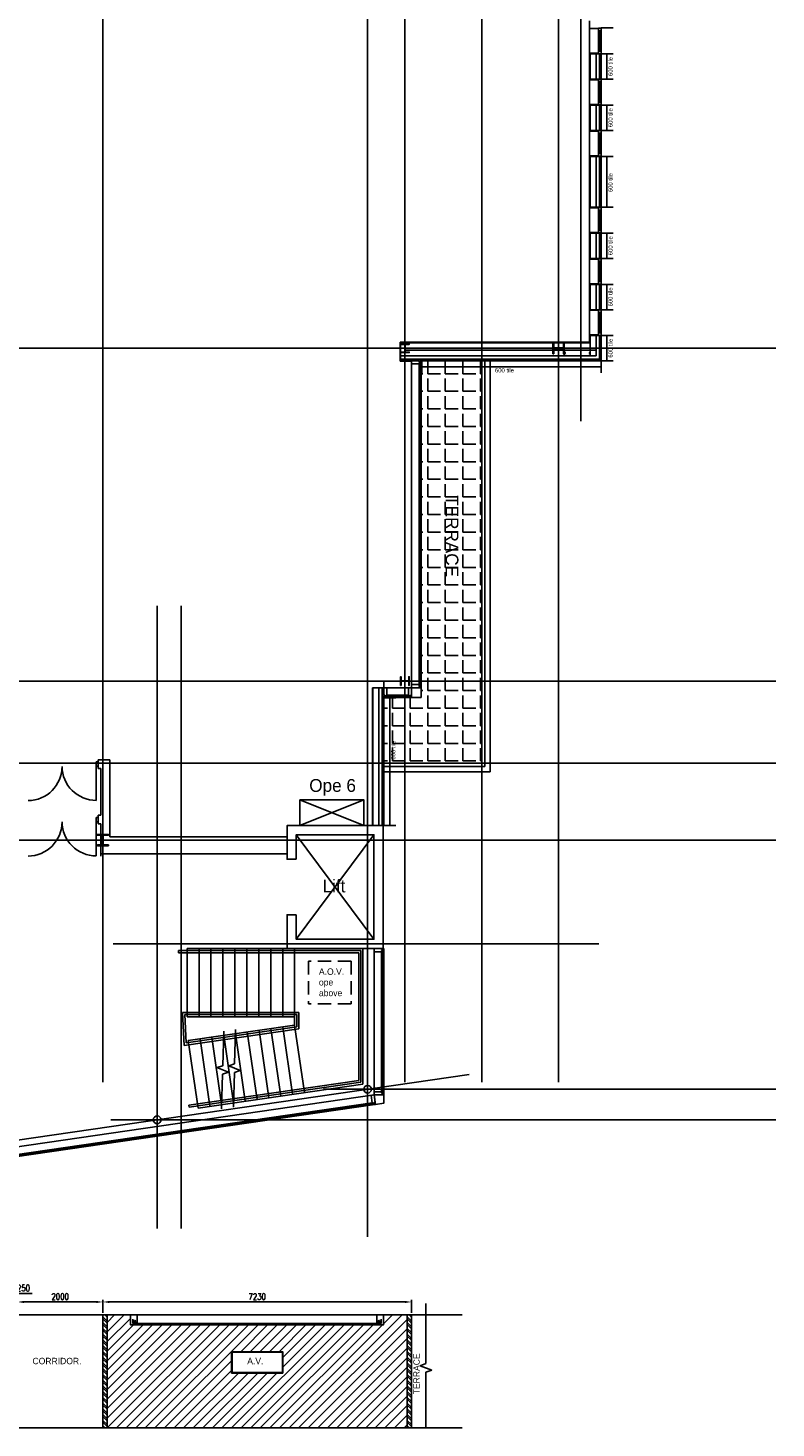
# Model space of a CAD drawing. Header units: millimetres. Extents: x -312551 to 250764, y -35891 to 59426.
# Tile 29 of 256: x -248579 to -231059, y -35891 to -3087. Entities that reach past the tile are written whole.
import ezdxf

# ---------------------------------------------------------------- set-up
doc = ezdxf.new("R2010")
doc.units = ezdxf.units.MM
doc.header["$LTSCALE"] = 2.5
doc.linetypes.add('DASHED2', pattern=[0.375, 0.25, -0.125])
doc.layers.add('NF-Steel columns', color=6, linetype='Continuous')
doc.styles.add('ROMANS', font='romans.shx', dxfattribs={"width": 0.8})
doc.dimstyles.new('50NFDIM', dxfattribs={"dimscale": 50, "dimtxt": 3, "dimasz": 3, "dimexe": 1, "dimexo": 1, "dimgap": 1, "dimtad": 1, "dimdec": 0, "dimdsep": 46, "dimtxsty": 'ROMANS', "dimcen": 3, "dimclrd": 4, "dimclre": 4, "dimclrt": 1, "dimaunit": 1, "dimadec": 0, "dimazin": 0, "dimtfac": 1, "dimtdec": 0, "dimtmove": 0, "dimatfit": 3, "dimfxl": 0, "dimtolj": 1, "dimarcsym": 0})

# ---------------------------------------------------------------- blocks, each defined once
blk = doc.blocks.new('254')
at = {"layer": 'NF-Steel columns', "color": 2, "linetype": 'Continuous'}
for points in [[(4507, -25241), (4378, -25241), (4378, -25220), (4488, -25220, 0.414214), (4501, -25208), (4501, -25007, 0.414214), (4488, -24995), (4378, -24995), (4378, -24974), (4507, -24974)], [(4507, -25241), (4637, -25241), (4637, -25220), (4527, -25220, -0.414214), (4514, -25208), (4514, -25007, -0.414214), (4527, -24995), (4637, -24995), (4637, -24974), (4507, -24974)]]:
    blk.add_lwpolyline(points, format="xyb", dxfattribs=at)
blk = doc.blocks.new('*D332')
at = {"color": 4, "lineweight": -2}
for p, q in [((-248951, -32938), (-248891, -32738)), ((-248891, -32738), (-248482, -32738)), ((-249226, -32938), (-249376, -32938)), ((-249076, -33441), (-249076, -32888)), ((-249076, -32938), (-248826, -32938)), ((-249076, -32938), (-248826, -32938)), ((-248826, -33191), (-248826, -32888)), ((-248676, -32938), (-248526, -32938))]:
    blk.add_line(p, q, dxfattribs=at)
at = {"color": 4}
for points in [[(-249226, -32913), (-249226, -32963), (-249076, -32938)], [(-248676, -32913), (-248676, -32963), (-248826, -32938)]]:
    blk.add_solid(points, dxfattribs=at)
at = {"layer": 'Defpoints', "color": 0}
for p in [(-248826, -32938), (-248826, -33241), (-249076, -33491)]:
    blk.add_point(p, dxfattribs=at)
at = {"color": 1, "insert": (-248686, -32613), "char_height": 150, "attachment_point": 5, "style": 'ROMANS'}
blk.add_mtext('\\A1;250', dxfattribs=at)
blk = doc.blocks.new('*D333')
at = {"color": 4, "lineweight": -2}
for p, q in [((-248826, -33191), (-248826, -32888)), ((-248676, -32938), (-246976, -32938)), ((-246826, -33191), (-246826, -32888))]:
    blk.add_line(p, q, dxfattribs=at)
at = {"color": 4}
for points in [[(-248676, -32913), (-248676, -32963), (-248826, -32938)], [(-246976, -32913), (-246976, -32963), (-246826, -32938)]]:
    blk.add_solid(points, dxfattribs=at)
at = {"layer": 'Defpoints', "color": 0}
for p in [(-246826, -32938), (-248826, -33241), (-246826, -33241)]:
    blk.add_point(p, dxfattribs=at)
at = {"color": 1, "insert": (-247826, -32813), "char_height": 150, "attachment_point": 5, "style": 'ROMANS'}
blk.add_mtext('\\A1;2000', dxfattribs=at)
blk = doc.blocks.new('*D334')
at = {"color": 4, "lineweight": -2}
for p, q in [((-246826, -33191), (-246826, -32888)), ((-246676, -32938), (-239746, -32938)), ((-239596, -33191), (-239596, -32888))]:
    blk.add_line(p, q, dxfattribs=at)
at = {"color": 4}
for points in [[(-246676, -32913), (-246676, -32963), (-246826, -32938)], [(-239746, -32913), (-239746, -32963), (-239596, -32938)]]:
    blk.add_solid(points, dxfattribs=at)
at = {"layer": 'Defpoints', "color": 0}
for p in [(-239596, -32938), (-246826, -33241), (-239596, -33241)]:
    blk.add_point(p, dxfattribs=at)
at = {"color": 1, "insert": (-243211, -32813), "char_height": 150, "attachment_point": 5, "style": 'ROMANS'}
blk.add_mtext('\\A1;7230', dxfattribs=at)

msp = doc.modelspace()

# ---------------------------------------------------------------- hatches: boundary and pattern name
h = msp.add_hatch()
h.set_pattern_fill('ANGLE', color=8, scale=1500, style=0)
h.set_pattern_definition([(0, (-2467130.05, -4242199.36), (0, 412.5), [300, -112.5]), (90, (-2467130.05, -4242199.36), (-412.5, 3e-14), [300, -112.5])])
h.paths.add_polyline_path([(-239370.5, -18770.5), (-240245.5, -18770.5), (-240245.5, -20315.5), (-237950.7, -20315.5), (-237950.7, -10886.5), (-239370.5, -10886.5)])
h = msp.add_hatch()
h.set_pattern_fill('ANSI32', color=8, scale=10, angle=90, style=0)
h.set_pattern_definition([(135, (-402738.31, -8e-11), (-67.35192, -67.35192), []), (135, (-402738.31, 44.9), (-67.35192, -67.35192), [])])
h.paths.add_polyline_path([(-246725.5, -33241), (-246825.5, -33241), (-246825.5, -35891), (-246725.5, -35891)])
h = msp.add_hatch()
h.set_pattern_fill('ANSI31', color=8, scale=50, style=0)
h.set_pattern_definition([(45, (-395608.31, 0), (-112.2532, 112.2532), [])])
h.paths.add_polyline_path([(-246182.2, -33473.5), (-246182, -33241), (-246725.5, -33241), (-246725.5, -35891), (-239695.5, -35891), (-239695.5, -33241), (-240251.9, -33241), (-240251.9, -33473.5)])
h.paths.add_polyline_path([(-243810.5, -34103.6), (-242610.5, -34103.6), (-242610.5, -34603.6), (-243810.5, -34603.6)], flags=16)
h.paths.add_polyline_path([(-243481.6, -34209), (-243006.6, -34209), (-243006.6, -34434), (-243481.6, -34434)], flags=8)
h = msp.add_hatch()
h.set_pattern_fill('ANSI32', color=8, scale=10, angle=90, style=0)
h.set_pattern_definition([(135, (-395608.31, 0), (-67.35192, -67.35192), []), (135, (-395608.31, 44.9), (-67.35192, -67.35192), [])])
h.paths.add_polyline_path([(-239595.5, -33241), (-239695.5, -33241), (-239695.5, -35891), (-239595.5, -35891)])

# ---------------------------------------------------------------- linework, layer by layer
at = {"color": 8}
for p, q in [((-246825.5, -27784), (-246825.5, 58409.3)), ((-240625.5, -31409.4), (-240625.5, 58409.3)), ((-239750.5, -27784), (-239750.5, 58409.3)), ((-237950.5, -27784), (-237950.5, 58409.3)), ((-236150.5, -27784), (-236150.5, 58409.3)), ((-235630.5, -1107.8), (-235630.5, -12298.9)), ((-235424, -3101.5), (-235424, -2919.7)), ((-235217.5, -3101.5), (-235424, -3101.5)), ((-235424, -3101.5), (-235424, -3679.5)), ((-235217.5, -3101.5), (-235217.5, -3086.5)), ((-235157.5, -3091.5), (-235217.5, -3091.5)), ((-235217.5, -3091.5), (-235217.5, -3151.5)), ((-235217.5, -3091.5), (-235157.5, -3091.5)), ((-235157.5, -3151.5), (-235217.5, -3151.5)), ((-235217.5, -3629.5), (-235217.5, -3151.5)), ((-235187.5, -3151.5), (-235187.5, -3629.5)), ((-235157.5, -3086.5), (-234874, -3086.5)), ((-235157.5, -3091.5), (-235157.5, -3151.5)), ((-235157.5, -3151.5), (-235157.5, -3629.5)), ((-235217.5, -3679.5), (-235424, -3679.5)), ((-235424, -3679.5), (-235424, -3970.5)), ((-235172.5, -3694.5), (-235411.5, -3694.5)), ((-235411.5, -3694.5), (-235411.5, -3970.5)), ((-235274.5, -3694.5), (-235274.5, -3970.5)), ((-235157.5, -3629.5), (-235217.5, -3629.5)), ((-235217.5, -3689.5), (-235217.5, -3629.5)), ((-235217.5, -3679.5), (-235217.5, -3694.5)), ((-235157.5, -3689.5), (-235217.5, -3689.5)), ((-235194.5, -3970.5), (-235194.5, -3694.5)), ((-235157.5, -3694.5), (-235172.5, -3694.5)), ((-235172.5, -3694.5), (-235157.5, -3694.5)), ((-235172.5, -3694.5), (-235172.5, -4286.5)), ((-235157.5, -3689.5), (-235157.5, -3629.5)), ((-235157.5, -3694.5), (-235157.5, -4286.5)), ((-235157.5, -3694.5), (-234874, -3694.5)), ((-235017.8, -4286.5), (-235017.8, -3694.5)), ((-235424, -4301.5), (-235424, -3970.5)), ((-235411.5, -4286.5), (-235411.5, -3970.5)), ((-235274.5, -4286.5), (-235274.5, -3970.5)), ((-235194.5, -3970.5), (-235194.5, -4286.5)), ((-235217.5, -4301.5), (-235424, -4301.5)), ((-235424, -4301.5), (-235424, -4879.5)), ((-235172.5, -4286.5), (-235411.5, -4286.5)), ((-235217.5, -4301.5), (-235217.5, -4286.5)), ((-235157.5, -4291.5), (-235217.5, -4291.5)), ((-235217.5, -4291.5), (-235217.5, -4351.5)), ((-235157.5, -4351.5), (-235217.5, -4351.5)), ((-235217.5, -4351.5), (-235217.5, -4829.5)), ((-235187.5, -4829.5), (-235187.5, -4351.5)), ((-235157.5, -4286.5), (-235172.5, -4286.5)), ((-235157.5, -4286.5), (-235172.5, -4286.5)), ((-235172.5, -4286.5), (-235157.5, -4286.5)), ((-235157.5, -4286.5), (-234874, -4286.5)), ((-235157.5, -4291.5), (-235157.5, -4351.5)), ((-235157.5, -4829.5), (-235157.5, -4351.5)), ((-235217.5, -4879.5), (-235424, -4879.5)), ((-235424, -4879.5), (-235424, -5180.5)), ((-235172.5, -4894.5), (-235411.5, -4894.5)), ((-235411.5, -4894.5), (-235411.5, -5180.5)), ((-235274.5, -4894.5), (-235274.5, -5180.5)), ((-235157.5, -4829.5), (-235217.5, -4829.5)), ((-235217.5, -4889.5), (-235217.5, -4829.5)), ((-235217.5, -4879.5), (-235217.5, -4894.5)), ((-235217.5, -4879.5), (-235217.5, -4894.5)), ((-235157.5, -4889.5), (-235217.5, -4889.5)), ((-235217.5, -4889.5), (-235157.5, -4889.5)), ((-235157.5, -4889.5), (-235217.5, -4889.5)), ((-235194.5, -5180.5), (-235194.5, -4894.5)), ((-235172.5, -4894.5), (-235172.5, -5486.5)), ((-235157.5, -4894.5), (-235172.5, -4894.5)), ((-235157.5, -4894.5), (-235172.5, -4894.5)), ((-235172.5, -4894.5), (-235157.5, -4894.5)), ((-235157.5, -4889.5), (-235157.5, -4829.5)), ((-235157.5, -4894.5), (-235157.5, -5486.5)), ((-235157.5, -4894.5), (-234874, -4894.5)), ((-235017.8, -5486.5), (-235017.8, -4894.5)), ((-235424, -5501.5), (-235424, -5180.5)), ((-235411.5, -5486.5), (-235411.5, -5180.5)), ((-235274.5, -5486.5), (-235274.5, -5180.5)), ((-235194.5, -5180.5), (-235194.5, -5486.5)), ((-235424, -5499), (-235424, -6079.5)), ((-235217.5, -5501.5), (-235424, -5501.5)), ((-235172.5, -5486.5), (-235411.5, -5486.5)), ((-235217.5, -5501.5), (-235217.5, -5486.5)), ((-235217.5, -5501.5), (-235217.5, -5486.5)), ((-235217.5, -5501.5), (-235217.5, -5486.5)), ((-235157.5, -5491.5), (-235217.5, -5491.5)), ((-235157.5, -5491.5), (-235217.5, -5491.5)), ((-235217.5, -5491.5), (-235217.5, -5551.5)), ((-235217.5, -5491.5), (-235157.5, -5491.5)), ((-235157.5, -5491.5), (-235217.5, -5491.5)), ((-235217.5, -6029.5), (-235217.5, -5549)), ((-235157.5, -5551.5), (-235217.5, -5551.5)), ((-235187.5, -5551.5), (-235187.5, -6029.5)), ((-235157.5, -5486.5), (-235172.5, -5486.5)), ((-235172.5, -5486.5), (-235157.5, -5486.5)), ((-235157.5, -5486.5), (-235172.5, -5486.5)), ((-235157.5, -5486.5), (-235172.5, -5486.5)), ((-235172.5, -5486.5), (-235157.5, -5486.5)), ((-235157.5, -5486.5), (-234874, -5486.5)), ((-235157.5, -5491.5), (-235157.5, -5551.5)), ((-235157.5, -5549), (-235157.5, -6029.5)), ((-235217.5, -6079.5), (-235424, -6079.5)), ((-235424, -6079.5), (-235424, -6390.5)), ((-235172.5, -6094.5), (-235411.5, -6094.5)), ((-235411.5, -6094.5), (-235411.5, -6390.5)), ((-235274.5, -6094.5), (-235274.5, -6390.5)), ((-235157.5, -6029.5), (-235217.5, -6029.5)), ((-235217.5, -6089.5), (-235217.5, -6029.5)), ((-235217.5, -6079.5), (-235217.5, -6094.5)), ((-235157.5, -6089.5), (-235217.5, -6089.5)), ((-235194.5, -6390.5), (-235194.5, -6094.5)), ((-235157.5, -6094.5), (-235172.5, -6094.5)), ((-235172.5, -6390.5), (-235172.5, -6094.5)), ((-235157.5, -6094.5), (-235172.5, -6094.5)), ((-235172.5, -6094.5), (-235157.5, -6094.5)), ((-235157.5, -6089.5), (-235157.5, -6029.5)), ((-235157.5, -6686.5), (-235157.5, -6094.5)), ((-235157.5, -6094.5), (-234874, -6094.5)), ((-235017.8, -7286.5), (-235017.8, -6094.5)), ((-235424, -6705.5), (-235424, -6390.5)), ((-235411.5, -6690.5), (-235411.5, -6390.5)), ((-235274.5, -6690.5), (-235274.5, -6390.5)), ((-235194.5, -6390.5), (-235194.5, -6690.5)), ((-235172.5, -6390.5), (-235172.5, -6686.5)), ((-235424, -6675.5), (-235424, -6990.5)), ((-235411.5, -6690.5), (-235411.5, -6990.5)), ((-235274.5, -6690.5), (-235274.5, -6990.5)), ((-235194.5, -6990.5), (-235194.5, -6690.5)), ((-235157.5, -6686.5), (-235172.5, -6686.5)), ((-235172.5, -6694.5), (-235172.5, -7286.5)), ((-235157.5, -6694.5), (-235172.5, -6694.5)), ((-235157.5, -6694.5), (-235157.5, -7286.5)), ((-235424, -7301.5), (-235424, -6990.5)), ((-235411.5, -7286.5), (-235411.5, -6990.5)), ((-235274.5, -7286.5), (-235274.5, -6990.5)), ((-235194.5, -6990.5), (-235194.5, -7286.5)), ((-235217.5, -7301.5), (-235424, -7301.5)), ((-235424, -7882), (-235424, -7301.5)), ((-235172.5, -7286.5), (-235411.5, -7286.5)), ((-235217.5, -7301.5), (-235217.5, -7286.5)), ((-235157.5, -7291.5), (-235217.5, -7291.5)), ((-235217.5, -7291.5), (-235217.5, -7351.5)), ((-235157.5, -7351.5), (-235217.5, -7351.5)), ((-235217.5, -7351.5), (-235217.5, -7832)), ((-235187.5, -7829.5), (-235187.5, -7351.5)), ((-235157.5, -7286.5), (-235172.5, -7286.5)), ((-235157.5, -7286.5), (-235172.5, -7286.5)), ((-235172.5, -7286.5), (-235157.5, -7286.5)), ((-235157.5, -7286.5), (-234874, -7286.5)), ((-235157.5, -7291.5), (-235157.5, -7351.5)), ((-235157.5, -7832), (-235157.5, -7351.5)), ((-235157.5, -7829.5), (-235217.5, -7829.5)), ((-235217.5, -7889.5), (-235217.5, -7829.5)), ((-235157.5, -7889.5), (-235157.5, -7829.5)), ((-235217.5, -7879.5), (-235424, -7879.5)), ((-235424, -7879.5), (-235424, -8200.5)), ((-235424, -8501.5), (-235424, -8200.5)), ((-235172.5, -7894.5), (-235411.5, -7894.5)), ((-235411.5, -7894.5), (-235411.5, -8200.5)), ((-235411.5, -8486.5), (-235411.5, -8200.5)), ((-235274.5, -7894.5), (-235274.5, -8200.5)), ((-235274.5, -8486.5), (-235274.5, -8200.5)), ((-235217.5, -7879.5), (-235217.5, -7894.5)), ((-235217.5, -7879.5), (-235217.5, -7894.5)), ((-235217.5, -7879.5), (-235217.5, -7894.5)), ((-235157.5, -7889.5), (-235217.5, -7889.5)), ((-235157.5, -7889.5), (-235217.5, -7889.5)), ((-235217.5, -7889.5), (-235157.5, -7889.5)), ((-235157.5, -7889.5), (-235217.5, -7889.5)), ((-235194.5, -8200.5), (-235194.5, -7894.5)), ((-235194.5, -8200.5), (-235194.5, -8486.5)), ((-235172.5, -8200.5), (-235172.5, -7894.5)), ((-235157.5, -7894.5), (-235172.5, -7894.5)), ((-235172.5, -7894.5), (-235157.5, -7894.5)), ((-235157.5, -7894.5), (-235172.5, -7894.5)), ((-235157.5, -7894.5), (-235172.5, -7894.5)), ((-235172.5, -7894.5), (-235157.5, -7894.5)), ((-235172.5, -8200.5), (-235172.5, -8486.5)), ((-235157.5, -8486.5), (-235157.5, -7894.5)), ((-235157.5, -7894.5), (-234874, -7894.5)), ((-235017.8, -8486.5), (-235017.8, -7894.5)), ((-235217.5, -8501.5), (-235424, -8501.5)), ((-235424, -9079.5), (-235424, -8501.5)), ((-235172.5, -8486.5), (-235411.5, -8486.5)), ((-235217.5, -8501.5), (-235217.5, -8486.5)), ((-235217.5, -8501.5), (-235217.5, -8486.5)), ((-235157.5, -8491.5), (-235217.5, -8491.5)), ((-235217.5, -8491.5), (-235217.5, -8551.5)), ((-235217.5, -8491.5), (-235157.5, -8491.5)), ((-235157.5, -8491.5), (-235217.5, -8491.5)), ((-235157.5, -8486.5), (-235172.5, -8486.5)), ((-235157.5, -8486.5), (-235172.5, -8486.5)), ((-235172.5, -8486.5), (-235157.5, -8486.5)), ((-235157.5, -8486.5), (-234874, -8486.5)), ((-235157.5, -8491.5), (-235157.5, -8551.5)), ((-235217.5, -9029.5), (-235217.5, -8551.5)), ((-235157.5, -8551.5), (-235217.5, -8551.5)), ((-235187.5, -8551.5), (-235187.5, -9029.5)), ((-235157.5, -8551.5), (-235157.5, -9029.5)), ((-235217.5, -9079.5), (-235424, -9079.5)), ((-235424, -9079.5), (-235424, -9410.5)), ((-235172.5, -9094.5), (-235411.5, -9094.5)), ((-235411.5, -9094.5), (-235411.5, -9410.5)), ((-235274.5, -9094.5), (-235274.5, -9410.5)), ((-235157.5, -9029.5), (-235217.5, -9029.5)), ((-235217.5, -9089.5), (-235217.5, -9029.5)), ((-235217.5, -9079.5), (-235217.5, -9094.5)), ((-235157.5, -9089.5), (-235217.5, -9089.5)), ((-235194.5, -9410.5), (-235194.5, -9094.5)), ((-235157.5, -9094.5), (-235172.5, -9094.5)), ((-235172.5, -9410.5), (-235172.5, -9094.5)), ((-235157.5, -9094.5), (-235172.5, -9094.5)), ((-235172.5, -9094.5), (-235157.5, -9094.5)), ((-235157.5, -9089.5), (-235157.5, -9029.5)), ((-235157.5, -9094.5), (-235157.5, -9686.5)), ((-235157.5, -9094.5), (-234874, -9094.5)), ((-235017.8, -9686.5), (-235017.8, -9094.5)), ((-235424, -9701.5), (-235424, -9410.5)), ((-235411.5, -9686.5), (-235411.5, -9410.5)), ((-235274.5, -9686.5), (-235274.5, -9410.5)), ((-235194.5, -9410.5), (-235194.5, -9686.5)), ((-235172.5, -9410.5), (-235172.5, -9686.5)), ((-235217.5, -9701.5), (-235424, -9701.5)), ((-235424, -10313.5), (-235424, -9701.5)), ((-235172.5, -9686.5), (-235411.5, -9686.5)), ((-235217.5, -9701.5), (-235217.5, -9686.5)), ((-235157.5, -9691.5), (-235217.5, -9691.5)), ((-235217.5, -9691.5), (-235217.5, -9751.5)), ((-235157.5, -9751.5), (-235217.5, -9751.5)), ((-235217.5, -9751.5), (-235217.5, -10263.5)), ((-235187.5, -10229.5), (-235187.5, -9751.5)), ((-235157.5, -9686.5), (-235172.5, -9686.5)), ((-235172.5, -9686.5), (-235157.5, -9686.5)), ((-235157.5, -9686.5), (-234874, -9686.5)), ((-235157.5, -9691.5), (-235157.5, -9751.5)), ((-235157.5, -10263.5), (-235157.5, -9751.5)), ((-239864.6, -10448.9), (-235424, -10448.9)), ((-239864.6, -10448.9), (-239864.6, -10895.5)), ((-239852.1, -10461.4), (-235411.5, -10461.4)), ((-239852.1, -10461.4), (-239852.1, -10883)), ((-235217.5, -10279.5), (-235424, -10279.5)), ((-235424, -10279.5), (-235424, -10448.9)), ((-235172.5, -10294.5), (-235424, -10294.5)), ((-235411.5, -10294.5), (-235411.5, -10769.5)), ((-235274.5, -10294.5), (-235274.5, -10769.5)), ((-235157.5, -10229.5), (-235217.5, -10229.5)), ((-235217.5, -10289.5), (-235217.5, -10229.5)), ((-235217.5, -10279.5), (-235217.5, -10294.5)), ((-235157.5, -10289.5), (-235217.5, -10289.5)), ((-235217.5, -10289.5), (-235157.5, -10289.5)), ((-235194.5, -10849.5), (-235194.5, -10294.5)), ((-235172.5, -10871.5), (-235172.5, -10294.5)), ((-235157.5, -10294.5), (-235172.5, -10294.5)), ((-235172.5, -10294.5), (-235157.5, -10294.5)), ((-235157.5, -10289.5), (-235157.5, -10229.5)), ((-235157.5, -10886.5), (-235157.5, -10294.5)), ((-235157.5, -10886.5), (-235157.5, -10294.5)), ((-235157.5, -10294.5), (-234874, -10294.5)), ((-235017.8, -10886.5), (-235017.8, -10294.5)), ((-231058.6, -10590.5), (-311086.5, -10590.5)), ((-235274.5, -10769.5), (-239852.1, -10769.5)), ((-235274.5, -10632.5), (-239746.9, -10632.5)), ((-239595.5, -10883), (-239864.6, -10883)), ((-239595.5, -10895.5), (-239864.6, -10895.5)), ((-235194.5, -10849.5), (-239852.1, -10849.5)), ((-239595.5, -18470.5), (-239595.5, -10958)), ((-239420.5, -18470.5), (-239420.5, -10958)), ((-239395.5, -18470.5), (-239395.5, -10958)), ((-239370.5, -18470.5), (-239370.5, -10958)), ((-239357.5, -10886.5), (-239357.5, -11170)), ((-239357.5, -11026.3), (-235157.5, -11026.3)), ((-237950.5, -10886.5), (-237950.7, -20315.5)), ((-237875.7, -20390.5), (-237875.7, -10886.5)), ((-237750.5, -10886.5), (-237750.5, -20515.5)), ((-235180.5, -10871.5), (-235757.5, -10871.5)), ((-235757.5, -10886.5), (-235757.5, -10871.5)), ((-235165.5, -10886.5), (-235757.5, -10886.5)), ((-235180.5, -10871.5), (-235165.5, -10886.5)), ((-235172.5, -10871.5), (-235157.5, -10886.5)), ((-235157.5, -10886.5), (-235157.5, -11170)), ((-235157.5, -10886.5), (-234874, -10886.5)), ((-245553.4, -16623.8), (-245553.4, -31219.5)), ((-245553.4, -16623.8), (-245553.4, -31219.5)), ((-244988.5, -16623.8), (-244988.5, -31219.5)), ((-231058.6, -18390.5), (-265258.2, -18390.5)), ((-240625.5, -18390.5), (-240625.5, -21775.5)), ((-240625.5, -18390.5), (-240245.5, -18390.5)), ((-240512, -18545.5), (-240512, -21775.5)), ((-240245.5, -18545.5), (-240512, -18545.5)), ((-240499.5, -18545.5), (-240499.5, -21775.5)), ((-240362.5, -18545.5), (-240362.5, -21775.5)), ((-240282.5, -21775.5), (-240282.5, -18545.5)), ((-240245.5, -18545.5), (-240245.5, -18390.5)), ((-240170.5, -18545.5), (-239670.5, -18545.5)), ((-239962, -18783.5), (-240245.5, -18783.5)), ((-240170.5, -18720.5), (-239670.5, -18720.5)), ((-239670.5, -18745.5), (-240170.5, -18745.5)), ((-240170.5, -18770.5), (-239670.5, -18770.5)), ((-240101.8, -18783.5), (-240101.8, -21775.5)), ((-244988.5, -19491.2), (-244988.5, -31219.5)), ((-231058.6, -20315.5), (-265800.6, -20315.5)), ((-246982.2, -20384.7), (-246982.6, -20284.7)), ((-246982.6, -20284.7), (-246932.2, -20284.7)), ((-246932.2, -20234.7), (-246661.6, -20234.7)), ((-246932.2, -20234.7), (-246932.2, -20434.7)), ((-246661.6, -22040.5), (-246661.6, -20234.7)), ((-237950.7, -20315.5), (-240260.5, -20315.5)), ((-246982.2, -20384.7), (-246932.2, -20384.6)), ((-246982.2, -20384.7), (-246979.3, -21184.7)), ((-246932.2, -20434.7), (-246876.6, -20434.7)), ((-246876.6, -21534.7), (-246876.6, -20434.7)), ((-237875.7, -20390.5), (-240245.5, -20390.5)), ((-237750.5, -20515.5), (-240245.5, -20515.5)), ((-246982.6, -21582.9), (-246932.6, -21582.7)), ((-246982.2, -21684.7), (-246982.6, -21584.7)), ((-246932.2, -21534.7), (-246932.2, -21734.7)), ((-246932.2, -21534.7), (-246876.6, -21534.7)), ((-246982.2, -21684.7), (-246932.2, -21684.6)), ((-246982.2, -21684.7), (-246979.3, -22484.7)), ((-246932.2, -21734.7), (-246876.6, -21734.7)), ((-246876.6, -22490.5), (-246876.6, -21734.7)), ((-239962, -21775.5), (-240245.5, -21775.5)), ((-231058.6, -22115.5), (-265258.2, -22115.5)), ((-246661.6, -22040.5), (-242510.5, -22040.5)), ((-246661.6, -22040.5), (-245705.8, -22040.5)), ((-240475.5, -24440.5), (-242295.5, -21990.5)), ((-242295.5, -24440.5), (-240475.5, -21990.5)), ((-246876.6, -22440.5), (-242510.5, -22440.5)), ((-246587.4, -24548), (-235204.5, -24548)), ((-238859.1, -24548), (-245666.5, -24548)), ((-245053.5, -24705.5), (-240783.5, -24705.5)), ((-245053.5, -24755.5), (-245053.5, -24705.5)), ((-245053.5, -24755.5), (-240833.5, -24755.5)), ((-244853.5, -24655.5), (-240733.5, -24655.5)), ((-244853.5, -26255.5), (-244853.5, -24655.5)), ((-244573.5, -26255.5), (-244573.5, -24655.5)), ((-244293.5, -26255.5), (-244293.5, -24655.5)), ((-244013.5, -26255.5), (-244013.5, -24655.5)), ((-243733.5, -26255.5), (-243733.5, -24655.5)), ((-243453.5, -26255.5), (-243453.5, -24655.5)), ((-243173.5, -26255.5), (-243173.5, -24655.5)), ((-242893.5, -26255.5), (-242893.5, -24655.5)), ((-242613.5, -26255.5), (-242613.5, -24655.5)), ((-242333.5, -26255.5), (-242333.5, -24655.5)), ((-240833.5, -27746), (-240833.5, -24755.5)), ((-240783.5, -27789.3), (-240783.5, -24705.5)), ((-240733.5, -27832.6), (-240733.5, -24655.5)), ((-240470.5, -24730.5), (-240470.5, -28012.4)), ((-240295.5, -24730.5), (-240295.5, -28012.4)), ((-240270.5, -24730.5), (-240270.5, -28012.4)), ((-240245.5, -24730.5), (-240245.5, -28012.4)), ((-244958.3, -26155.5), (-242233.5, -26155.5)), ((-244922, -26925.4), (-244958.3, -26155.5)), ((-244905.9, -26205.5), (-242283.5, -26205.5)), ((-244874.7, -26868), (-244905.9, -26205.5)), ((-242283.5, -26491.5), (-242283.5, -26205.5)), ((-242233.5, -26534.8), (-242233.5, -26155.5)), ((-244922, -26925.4), (-242233.5, -26534.8)), ((-244874.7, -26868), (-242283.5, -26491.5)), ((-244853.5, -26255.5), (-242333.5, -26255.5)), ((-244827.3, -26810.6), (-242333.5, -26448.2)), ((-242934.7, -28152.4), (-243164.8, -26569)), ((-242657.6, -28112.1), (-242887.7, -26528.8)), ((-242380.5, -28071.9), (-242610.6, -26488.5)), ((-242333.5, -26448.2), (-242333.5, -26255.5)), ((-242103.4, -28031.6), (-242333.5, -26448.2)), ((-244597.2, -28394), (-244827.3, -26810.6)), ((-244320.2, -28353.7), (-244550.2, -26770.4)), ((-244043.1, -28313.5), (-244273.1, -26730.1)), ((-243766, -28273.2), (-243996.1, -26689.8)), ((-243488.9, -28232.9), (-243719, -26649.6)), ((-243211.8, -28192.7), (-243441.9, -26609.3)), ((-244016.7, -27401.7), (-244155.4, -27447.7)), ((-244155.4, -27447.7), (-243883.7, -27555.6)), ((-243883.7, -27555.6), (-244022.5, -27601.6)), ((-243878.3, -27407.4), (-243739.6, -27361.4)), ((-243606.6, -27515.3), (-243878.3, -27407.4)), ((-243745.4, -27561.3), (-243606.6, -27515.3)), ((-252881.5, -29734.2), (-238243.8, -27607.2)), ((-244809.5, -28323.8), (-240833.5, -27746)), ((-244802.4, -28373.3), (-240783.5, -27789.3)), ((-244597.2, -28394), (-240733.5, -27832.6)), ((-249746.4, -29435.2), (-240470.5, -28087.4)), ((-231058.6, -27953.3), (-241660.3, -27953.3)), ((-249721.2, -29608.4), (-240519.6, -28271.4)), ((-249717.6, -29633.2), (-240516, -28296.1)), ((-249714, -29657.9), (-240512.4, -28320.8)), ((-244802.4, -28373.3), (-244809.5, -28323.8)), ((-231058.6, -28669.3), (-246637.7, -28669.3)), ((-246825.5, -35891), (-246825.5, -33241)), ((-246725.5, -35891), (-246725.5, -33241)), ((-246125.5, -33441), (-240305.5, -33441)), ((-239695.5, -35891), (-239695.5, -33241)), ((-239595.5, -35891), (-239595.5, -33241)), ((-239259.8, -34383.4), (-239397.2, -34433.4)), ((-239397.2, -34433.4), (-239122.4, -34533.4)), ((-239122.4, -34533.4), (-239259.8, -34583.4)), ((-248825.5, -35891), (-238409.8, -35891))]:
    msp.add_line(p, q, dxfattribs=at)
at = {"color": 8, "linetype": 'DASHED2', "ltscale": 500}
for p, q in [((-242010.5, -24955.5), (-242010.5, -25955.5)), ((-241010.5, -24955.5), (-242010.5, -24955.5)), ((-241010.5, -24955.5), (-241010.5, -25955.5)), ((-241010.5, -25955.5), (-242010.5, -25955.5))]:
    msp.add_line(p, q, dxfattribs=at)
at = {"color": 8, "ltscale": 500000}
for p, q in [((-246125.5, -33341), (-246125.5, -33441)), ((-246025.5, -33241), (-246025.5, -33441)), ((-240405.5, -33241), (-240405.5, -33441)), ((-240305.5, -33341), (-240305.5, -33441))]:
    msp.add_line(p, q, dxfattribs=at)
at = {"color": 8}
for points in [[(-239750.5, -10488.9), (-239852.1, -10488.9), (-239852.1, -10499.9), (-239764.9, -10499.9, -0.4142136), (-239754.2, -10510.6), (-239754.2, -10670.4, -0.4142136), (-239764.9, -10681.1), (-239852.1, -10681.1), (-239852.1, -10692.1), (-239750.5, -10692.1)], [(-239750.5, -10488.9), (-239648.9, -10488.9), (-239648.9, -10499.9), (-239736.2, -10499.9, 0.4142136), (-239746.9, -10510.6), (-239746.9, -10670.4, 0.4142136), (-239736.2, -10681.1), (-239648.9, -10681.1), (-239648.9, -10692.1), (-239750.5, -10692.1)], [(-239648.9, -18390.5), (-239648.9, -18288.9), (-239659.9, -18288.9), (-239659.9, -18376.2, -0.4142136), (-239670.6, -18386.9), (-239830.4, -18386.9, -0.4142136), (-239841.1, -18376.2), (-239841.1, -18288.9), (-239852.1, -18288.9), (-239852.1, -18390.5)], [(-239648.9, -18390.5), (-239648.9, -18492.1), (-239659.9, -18492.1), (-239659.9, -18404.9, 0.4142136), (-239670.6, -18394.2), (-239830.4, -18394.2, 0.4142136), (-239841.1, -18404.9), (-239841.1, -18492.1), (-239852.1, -18492.1), (-239852.1, -18390.5)]]:
    msp.add_lwpolyline(points, format="xyb", dxfattribs=at)
for points in [[(-235967.2, -10759.5), (-235967.2, -10769.5), (-236017.2, -10769.5), (-236017.2, -10729.5), (-236002.2, -10709.5), (-236002.2, -10692.5), (-236017.2, -10672.5), (-236017.2, -10632.5), (-235967.2, -10632.5), (-235967.2, -10642.5), (-235969.2, -10642.5), (-235969.2, -10634.5), (-236015.2, -10634.5), (-236015.2, -10671.9), (-236000.2, -10691.9), (-236000.2, -10710.2), (-236015.2, -10730.2), (-236015.2, -10767.5), (-235969.2, -10767.5), (-235969.2, -10759.5)], [(-235461.5, -10759.5), (-235461.5, -10769.5), (-235411.5, -10769.5), (-235411.5, -10729.5), (-235426.5, -10709.5), (-235426.5, -10692.5), (-235411.5, -10672.5), (-235411.5, -10632.5), (-235461.5, -10632.5), (-235461.5, -10642.5), (-235459.5, -10642.5), (-235459.5, -10634.5), (-235413.5, -10634.5), (-235413.5, -10671.9), (-235428.5, -10691.9), (-235428.5, -10710.2), (-235413.5, -10730.2), (-235413.5, -10767.5), (-235459.5, -10767.5), (-235459.5, -10759.5)], [(-239370.5, -18770.5), (-240245.5, -18770.5), (-240245.5, -20315.5), (-237950.7, -20315.5), (-237950.7, -10886.5), (-239370.5, -10886.5)], [(-239357.5, -10886.5), (-238765.5, -10886.5), (-238765.5, -10871.5), (-239357.5, -10871.5)], [(-238757.5, -10886.5), (-238165.5, -10886.5), (-238165.5, -10871.5), (-238757.5, -10871.5)], [(-238157.5, -10886.5), (-237565.5, -10886.5), (-237565.5, -10871.5), (-238157.5, -10871.5)], [(-237557.5, -10886.5), (-236965.5, -10886.5), (-236965.5, -10871.5), (-237557.5, -10871.5)], [(-236957.5, -10886.5), (-236365.5, -10886.5), (-236365.5, -10871.5), (-236957.5, -10871.5)], [(-236357.5, -10886.5), (-235765.5, -10886.5), (-235765.5, -10871.5), (-236357.5, -10871.5)], [(-239595.5, -18770.5), (-239595.5, -18545.5), (-239370.5, -18545.5), (-239370.5, -18770.5)], [(-240260.5, -19375.5), (-240260.5, -18783.5), (-240245.5, -18783.5), (-240245.5, -19375.5)], [(-240260.5, -19975.5), (-240260.5, -19383.5), (-240245.5, -19383.5), (-240245.5, -19975.5)], [(-240260.5, -20575.5), (-240260.5, -19983.5), (-240245.5, -19983.5), (-240245.5, -20575.5)], [(-240260.5, -21175.5), (-240260.5, -20583.5), (-240245.5, -20583.5), (-240245.5, -21175.5)], [(-240260.5, -21775.5), (-240260.5, -21183.5), (-240245.5, -21183.5), (-240245.5, -21775.5)], [(-240438.2, -28310.1), (-240470.5, -28087.4), (-240245.5, -28087.4), (-240245.5, -28282.1)], [(-243810.5, -34103.6), (-242610.5, -34103.6), (-242610.5, -34603.6), (-243810.5, -34603.6)], [(-243800.5, -34113.6), (-242620.5, -34113.6), (-242620.5, -34593.6), (-243800.5, -34593.6)]]:
    msp.add_lwpolyline(points, close=True, dxfattribs=at)
for points in [[(-239395.5, -10958), (-239395.5, -10935.5), (-239420.5, -10935.5), (-239420.5, -10958), (-239595.5, -10958), (-239595.5, -10883), (-239420.5, -10883), (-239420.5, -10905.5), (-239395.5, -10905.5), (-239395.5, -10883), (-239370.5, -10883), (-239370.5, -10958), (-239395.5, -10958)], [(-240245.5, -18745.5), (-240223, -18745.5), (-240223, -18720.5), (-240245.5, -18720.5), (-240245.5, -18545.5), (-240170.5, -18545.5), (-240170.5, -18720.5), (-240193, -18720.5), (-240193, -18745.5), (-240170.5, -18745.5), (-240170.5, -18770.5), (-240245.5, -18770.5), (-240245.5, -18745.5)], [(-239670.5, -18745.5), (-239648, -18745.5), (-239648, -18720.5), (-239670.5, -18720.5), (-239670.5, -18545.5), (-239595.5, -18545.5), (-239595.5, -18720.5), (-239618, -18720.5), (-239618, -18745.5), (-239595.5, -18745.5), (-239595.5, -18770.5), (-239670.5, -18770.5), (-239670.5, -18745.5)], [(-239395.5, -18545.5), (-239395.5, -18523), (-239420.5, -18523), (-239420.5, -18545.5), (-239595.5, -18545.5), (-239595.5, -18470.5), (-239420.5, -18470.5), (-239420.5, -18493), (-239395.5, -18493), (-239395.5, -18470.5), (-239370.5, -18470.5), (-239370.5, -18545.5), (-239395.5, -18545.5)], [(-242210.5, -21175.5), (-242210.5, -21775.5), (-240710.5, -21775.5), (-240710.5, -21175.5), (-242210.5, -21175.5), (-240710.5, -21775.5), (-240710.5, -21175.5), (-242210.5, -21775.5)], [(-240260.5, -24440.5), (-240260.5, -21775.5), (-242510.5, -21775.5), (-242510.5, -22565.5), (-242295.5, -22565.5)], [(-242510.5, -23865.5), (-242510.5, -24655.5), (-240260.5, -24655.5), (-240260.5, -21775.5), (-242510.5, -21775.5), (-242510.5, -22565.5)], [(-242295.5, -23865.5), (-242295.5, -24440.5), (-240475.5, -24440.5), (-240475.5, -21990.5), (-242295.5, -21990.5), (-242295.5, -22565.5)], [(-242295.5, -23865.5), (-242510.5, -23865.5), (-242510.5, -24440.5)], [(-240270.5, -24730.5), (-240270.5, -24708), (-240295.5, -24708), (-240295.5, -24730.5), (-240470.5, -24730.5), (-240470.5, -24655.5), (-240295.5, -24655.5), (-240295.5, -24678), (-240270.5, -24678), (-240270.5, -24655.5), (-240245.5, -24655.5), (-240245.5, -24730.5), (-240270.5, -24730.5)], [(-243739.6, -27361.4), (-243716.1, -26549.6)], [(-243993.2, -26589.9), (-244016.7, -27401.7)], [(-244022.5, -27601.6), (-244046, -28413.4)], [(-243768.9, -28373.2), (-243745.4, -27561.3)], [(-240516, -28296.1), (-240493.7, -28292.9), (-240497.3, -28268.1), (-240519.6, -28271.4), (-240544.7, -28098.2), (-240470.5, -28087.4), (-240445.3, -28260.6), (-240467.6, -28263.8), (-240464, -28288.5), (-240441.8, -28285.3), (-240438.2, -28310.1), (-240512.4, -28320.8), (-240516, -28296.1)], [(-240270.5, -28087.4), (-240270.5, -28064.9), (-240295.5, -28064.9), (-240295.5, -28087.4), (-240470.5, -28087.4), (-240470.5, -28012.4), (-240295.5, -28012.4), (-240295.5, -28034.9), (-240270.5, -28034.9), (-240270.5, -28012.4), (-240245.5, -28012.4), (-240245.5, -28087.4), (-240270.5, -28087.4)], [(-246725.5, -33241), (-246182, -33241), (-246182.2, -33473.5), (-240251.9, -33473.5), (-240251.9, -33241), (-239695.5, -33241), (-239695.5, -35891), (-246725.5, -35891), (-246725.5, -33241)]]:
    msp.add_lwpolyline(points, dxfattribs=at)
at = {"color": 8, "linetype": 'Continuous'}
for points in [[(-239259.8, -32975.7), (-239259.8, -34383.4)], [(-239259.8, -34583.4), (-239259.8, -35891)]]:
    msp.add_lwpolyline(points, dxfattribs=at)
at = {"color": 8, "ltscale": 500000}
msp.add_lwpolyline([(-261605.5, -33241), (-238409.8, -33241)], dxfattribs=at)
for points in [[(-246050.5, -33411), (-246100.5, -33411), (-246100.5, -33441), (-246050.5, -33441)], [(-240380.5, -33411), (-240330.5, -33411), (-240330.5, -33441), (-240380.5, -33441)]]:
    msp.add_lwpolyline(points, close=True, dxfattribs=at)
at = {"color": 8}
for centre in [(-240625.5, -27953.3), (-245553.4, -28669.3)]:
    msp.add_circle(centre, 90, dxfattribs=at)
at = {"color": 8, "ltscale": 500000}
for centre in [(-246075.5, -33391), (-240355.5, -33391)]:
    msp.add_circle(centre, 20, dxfattribs=at)
at = {"color": 8}
for centre, start, end in [((-248582.2, -20390.5), 270.20727, 0.20727), ((-246982.2, -20384.7), 180.20727, 270.20727), ((-248582.2, -21690.5), 270.20727, 0.20727), ((-246982.2, -21684.7), 180.20727, 270.20727)]:
    msp.add_arc(centre, 800, start, end, dxfattribs=at)

# ---------------------------------------------------------------- block references
at = {"color": 8, "rotation": 90}
msp.add_blockref('254', (-261258, -15098), dxfattribs=at)
at = {"color": 8}
msp.add_blockref('254', (-251333, 2992), dxfattribs=at)

# ---------------------------------------------------------------- texts
msp.add_text('TERRACE', height=300, rotation=270, dxfattribs=at).set_placement((-238798.2, -14034.8))
msp.add_text('Lift', height=300, dxfattribs=at).set_placement((-241679.9, -23340.6))
at = {"color": 8, "attachment_point": 1, "rotation": 90}
for s, insert, char_height, width in [('600 tile', (-234987, -4210.5), 100, 524), ('600 tile', (-234987, -5410.5), 100, 524), ('600 tile', (-234987, -6932.2), 100, 524), ('600 tile', (-234987, -8410.5), 100, 524), ('600 tile', (-234987, -9610.5), 100, 524), ('600 tile', (-234987, -10810.5), 100, 524), ('600 tile', (-240073.4, -20229.7), 100, 524), ('TERRACE', (-239554.2, -35101.6), 150, 2089.638)]:
    msp.add_mtext(s, dxfattribs=dict(at, insert=insert, char_height=char_height, width=width))
at = {"color": 8, "attachment_point": 1}
for s, insert, char_height, width in [('600 tile', (-237641.5, -11057.1), 100, 554.044), ('Ope 6', (-241991.1, -20685.4), 300, 3421.538), ('A.O.V. \\Pope\\Pabove', (-241764.6, -25122.3), 150, 2089.638), ('CORRIDOR.', (-248474.1, -34246.5), 150, 2089.638), ('A.V.', (-243444.1, -34246.5), 150, 2089.638)]:
    msp.add_mtext(s, dxfattribs=dict(at, insert=insert, char_height=char_height, width=width))

# ---------------------------------------------------------------- dimensions: what is measured, and where the dimension line sits
at = {"color": 8}
for base, p1, p2, picture, middle in [((-248825.5, -32937.5), (-249075.5, -33491), (-248825.5, -33241), '*D332', (-248840.5, -32612.5)), ((-246825.5, -32937.5), (-248825.5, -33241), (-246825.5, -33241), '*D333', (-247825.5, -32812.5)), ((-239595.5, -32937.5), (-246825.5, -33241), (-239595.5, -33241), '*D334', (-243210.5, -32812.5))]:
    dim = msp.add_linear_dim(base=base, p1=p1, p2=p2, dimstyle='50NFDIM', override={"dimtmove": 1}, dxfattribs=at)
    dim.commit()
    dim.dimension.update_dxf_attribs({"geometry": picture, "text_midpoint": middle})

doc.saveas('drawing.dxf')
